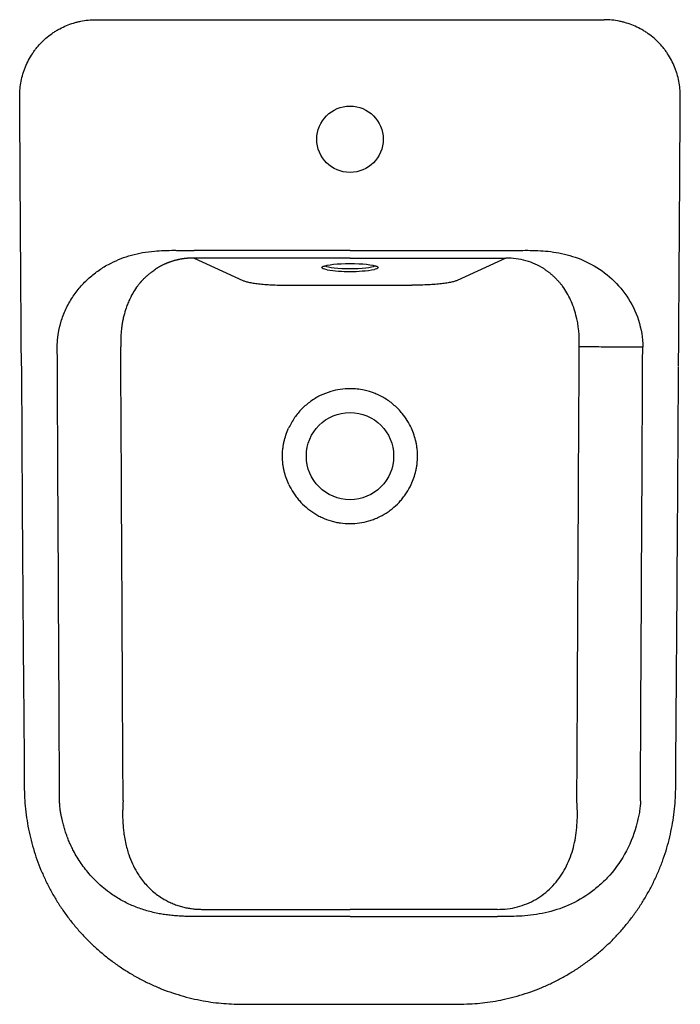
# Model space of a CAD drawing. Header units: millimetres. Extents: x 4124.603 to 4124.951, y 2443.434 to 2443.953.
import ezdxf

# ---------------------------------------------------------------- set-up
doc = ezdxf.new("R2010")
doc.units = ezdxf.units.MM
doc.layers.add('SANINDUSA', color=3, linetype='Continuous')

msp = doc.modelspace()

# ---------------------------------------------------------------- linework, layer by layer
at = {"layer": 'SANINDUSA'}
for p, q in [((4124.643319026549, 2443.953175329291), (4124.911400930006, 2443.953175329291)), ((4124.695149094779, 2443.827550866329), (4124.7209310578, 2443.815727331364)), ((4124.859570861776, 2443.827550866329), (4124.833788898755, 2443.815727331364)), ((4124.744851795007, 2443.813241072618), (4124.809868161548, 2443.813241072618))]:
    msp.add_line(p, q, dxfattribs=at)
at = {"layer": 'SANINDUSA', "flags": 128}
for points in [[(4124.765288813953, 2443.821406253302), (4124.764173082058, 2443.821662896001), (4124.763284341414, 2443.82196150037), (4124.762742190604, 2443.822275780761), (4124.762559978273, 2443.82259800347), (4124.762742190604, 2443.82292022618), (4124.763284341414, 2443.823234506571), (4124.763608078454, 2443.823359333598)], [(4124.763608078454, 2443.823359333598), (4124.764173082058, 2443.82353311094), (4124.765386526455, 2443.823808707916), (4124.766894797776, 2443.824054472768), (4124.768660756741, 2443.824264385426), (4124.770640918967, 2443.824433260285), (4124.772786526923, 2443.824556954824), (4124.775044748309, 2443.824632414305), (4124.777359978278, 2443.82465776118), (4124.779675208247, 2443.824632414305), (4124.781933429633, 2443.824556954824), (4124.784079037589, 2443.824433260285), (4124.786059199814, 2443.824264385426), (4124.787825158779, 2443.824054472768), (4124.789333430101, 2443.823808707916), (4124.790546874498, 2443.82353311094), (4124.790684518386, 2443.823494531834)], [(4124.764119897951, 2443.823518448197), (4124.764273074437, 2443.823424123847), (4124.764997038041, 2443.823130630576), (4124.766058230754, 2443.82285773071), (4124.76742770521, 2443.822612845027), (4124.769068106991, 2443.822402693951), (4124.770934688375, 2443.822232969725), (4124.772976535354, 2443.822108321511), (4124.775137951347, 2443.822032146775), (4124.777359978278, 2443.822006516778)], [(4124.777359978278, 2443.822006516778), (4124.779582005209, 2443.822032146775), (4124.781743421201, 2443.822108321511), (4124.783785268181, 2443.822232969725), (4124.785651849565, 2443.822402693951), (4124.787292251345, 2443.822612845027), (4124.788661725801, 2443.82285773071), (4124.789722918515, 2443.823130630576), (4124.790446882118, 2443.823424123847), (4124.790559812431, 2443.823491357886)], [(4124.790684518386, 2443.823494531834), (4124.791435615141, 2443.823234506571), (4124.791977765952, 2443.82292022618), (4124.792159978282, 2443.82259800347), (4124.791977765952, 2443.822275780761), (4124.791435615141, 2443.82196150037), (4124.790546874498, 2443.821662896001), (4124.790243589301, 2443.821584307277)]]:
    msp.add_lwpolyline(points, dxfattribs=at)
at = {"layer": 'SANINDUSA'}
for centre, radius in [((4124.777359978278, 2443.890175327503), 0.01750000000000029), ((4124.777359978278, 2443.723175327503), 0.02300000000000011)]:
    msp.add_circle(centre, radius, dxfattribs=at)
for centre, radius, start, end in [((4124.775847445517, 2443.883873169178), 0.06335298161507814, 260.4061140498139, 271.3680489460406), ((4124.778605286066, 2443.885062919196), 0.06453668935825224, 268.8943450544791, 280.3893448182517)]:
    msp.add_arc(centre, radius, start, end, dxfattribs=at)
for points, knots in [([(4124.603280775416, 2443.912943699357), (4124.603265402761, 2443.915595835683), (4124.603511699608, 2443.918204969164), (4124.60425758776, 2443.922056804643), (4124.604569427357, 2443.923330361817), (4124.605134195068, 2443.925224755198), (4124.605339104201, 2443.925854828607), (4124.605779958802, 2443.927103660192), (4124.606015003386, 2443.927720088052), (4124.607261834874, 2443.930763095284), (4124.608486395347, 2443.933073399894), (4124.610298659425, 2443.935807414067), (4124.610675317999, 2443.936346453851), (4124.611457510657, 2443.937408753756), (4124.611864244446, 2443.937933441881), (4124.613118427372, 2443.939470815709), (4124.613998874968, 2443.940446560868), (4124.616769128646, 2443.943230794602), (4124.618786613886, 2443.944897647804), (4124.621527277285, 2443.946738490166), (4124.62208781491, 2443.947095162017), (4124.623219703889, 2443.947776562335), (4124.62379202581, 2443.948102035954), (4124.625527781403, 2443.949033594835), (4124.627892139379, 2443.950156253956), (4124.630355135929, 2443.951043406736), (4124.632239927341, 2443.951619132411), (4124.632874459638, 2443.951796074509), (4124.634156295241, 2443.952119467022), (4124.634804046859, 2443.95226591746), (4124.638044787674, 2443.952914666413), (4124.640666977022, 2443.953175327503), (4124.643319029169, 2443.953175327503)], [0, 0, 0, 0, 0.1249999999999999, 0.1249999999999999, 0.1874999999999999, 0.1874999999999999, 0.2187499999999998, 0.2187499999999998, 0.2499999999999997, 0.2499999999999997, 0.3749999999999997, 0.3749999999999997, 0.4062499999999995, 0.4062499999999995, 0.4374999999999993, 0.4374999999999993, 0.4999999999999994, 0.4999999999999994, 0.6249999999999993, 0.6249999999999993, 0.6562499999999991, 0.6562499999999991, 0.6874999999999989, 0.6874999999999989, 0.7499999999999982, 0.8124999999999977, 0.8124999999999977, 0.8437499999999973, 0.8437499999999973, 0.8749999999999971, 0.8749999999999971, 1, 1, 1, 1]), ([(4124.951439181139, 2443.912943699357), (4124.951454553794, 2443.915595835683), (4124.951208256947, 2443.918204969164), (4124.950462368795, 2443.922056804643), (4124.950150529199, 2443.923330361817), (4124.949585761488, 2443.925224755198), (4124.949380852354, 2443.925854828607), (4124.948939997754, 2443.927103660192), (4124.94870495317, 2443.927720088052), (4124.947458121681, 2443.930763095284), (4124.946233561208, 2443.933073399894), (4124.94442129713, 2443.935807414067), (4124.944044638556, 2443.936346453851), (4124.943262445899, 2443.937408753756), (4124.942855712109, 2443.937933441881), (4124.941601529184, 2443.939470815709), (4124.940721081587, 2443.940446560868), (4124.93795082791, 2443.943230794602), (4124.93593334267, 2443.944897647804), (4124.93319267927, 2443.946738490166), (4124.932632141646, 2443.947095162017), (4124.931500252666, 2443.947776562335), (4124.930927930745, 2443.948102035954), (4124.929192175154, 2443.949033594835), (4124.926827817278, 2443.950156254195), (4124.924364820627, 2443.951043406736), (4124.922480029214, 2443.951619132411), (4124.921845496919, 2443.951796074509), (4124.920563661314, 2443.952119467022), (4124.919915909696, 2443.95226591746), (4124.916675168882, 2443.952914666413), (4124.914052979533, 2443.953175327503), (4124.911400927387, 2443.953175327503)], [0, 0, 0, 0, 0.1250000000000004, 0.1250000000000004, 0.1875000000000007, 0.1875000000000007, 0.2187500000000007, 0.2187500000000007, 0.2500000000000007, 0.2500000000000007, 0.3750000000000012, 0.3750000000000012, 0.4062500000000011, 0.4062500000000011, 0.437500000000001, 0.437500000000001, 0.5000000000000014, 0.5000000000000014, 0.6250000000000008, 0.6250000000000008, 0.6562500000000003, 0.6562500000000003, 0.6874999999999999, 0.6874999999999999, 0.7499999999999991, 0.8124999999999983, 0.8124999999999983, 0.843749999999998, 0.843749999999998, 0.8749999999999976, 0.8749999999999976, 1, 1, 1, 1]), ([(4124.623067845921, 2443.780566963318), (4124.623067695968, 2443.780793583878), (4124.623067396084, 2443.781246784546), (4124.623080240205, 2443.781926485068), (4124.623102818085, 2443.782605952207), (4124.623136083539, 2443.783285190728), (4124.623179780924, 2443.78396419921), (4124.623233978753, 2443.784642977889), (4124.623298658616, 2443.78532152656), (4124.62337382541, 2443.785999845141), (4124.623459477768, 2443.786677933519), (4124.623555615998, 2443.787355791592), (4124.623662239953, 2443.788033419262), (4124.623779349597, 2443.788710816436), (4124.62390694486, 2443.789387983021), (4124.624045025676, 2443.790064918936), (4124.62419359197, 2443.790741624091), (4124.624352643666, 2443.79141809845), (4124.624522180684, 2443.79209434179), (4124.624702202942, 2443.792770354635), (4124.624892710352, 2443.793446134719), (4124.625093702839, 2443.794121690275), (4124.625588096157, 2443.795700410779), (4124.626470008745, 2443.79814743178), (4124.627909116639, 2443.801388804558), (4124.629580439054, 2443.804522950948), (4124.632055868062, 2443.808458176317), (4124.635607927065, 2443.813010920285), (4124.640432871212, 2443.817735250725), (4124.645733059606, 2443.821763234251), (4124.651149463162, 2443.824923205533), (4124.656673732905, 2443.827373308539), (4124.662243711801, 2443.82919706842), (4124.66812851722, 2443.830517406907), (4124.673826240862, 2443.831271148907), (4124.67946996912, 2443.831597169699), (4124.683732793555, 2443.831647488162), (4124.687355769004, 2443.831607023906), (4124.690030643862, 2443.831565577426), (4124.692739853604, 2443.831522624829), (4124.694426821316, 2443.831515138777), (4124.695149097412, 2443.83151193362)], [0, 0, 0, 0, 0.006790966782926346, 0.01358072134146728, 0.02037087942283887, 0.0271630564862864, 0.03395886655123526, 0.04075992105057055, 0.04756782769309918, 0.05438418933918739, 0.06121060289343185, 0.06804865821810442, 0.07489993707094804, 0.08176601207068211, 0.0886484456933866, 0.09554878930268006, 0.1024685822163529, 0.1094093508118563, 0.1163726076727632, 0.123359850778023, 0.1303725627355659, 0.1374122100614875, 0.1444802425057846, 0.1799469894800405, 0.2152825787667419, 0.2506696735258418, 0.2862901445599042, 0.3545043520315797, 0.4231583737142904, 0.4880751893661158, 0.5535142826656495, 0.6106075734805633, 0.6688692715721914, 0.728858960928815, 0.7910896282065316, 0.8408705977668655, 0.8981884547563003, 0.9188044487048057, 0.9494467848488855, 0.9783556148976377, 1, 1, 1, 1]), ([(4124.859570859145, 2443.83151193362), (4124.862939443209, 2443.831511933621), (4124.866300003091, 2443.831612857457), (4124.873225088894, 2443.831646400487), (4124.876791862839, 2443.831576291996), (4124.884156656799, 2443.830905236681), (4124.887953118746, 2443.830302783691), (4124.895624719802, 2443.82828170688), (4124.89949845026, 2443.826861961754), (4124.907044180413, 2443.823034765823), (4124.910714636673, 2443.820626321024), (4124.917488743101, 2443.814795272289), (4124.920590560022, 2443.81137196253), (4124.928446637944, 2443.799798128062), (4124.931702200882, 2443.790296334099), (4124.931652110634, 2443.780566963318)], [0, 0, 0, 0, 0.125, 0.125, 0.2499999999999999, 0.2499999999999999, 0.3749999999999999, 0.3749999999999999, 0.4999999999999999, 0.4999999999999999, 0.6249999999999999, 0.6249999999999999, 0.7499999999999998, 0.7499999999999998, 1, 1, 1, 1]), ([(4124.695149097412, 2443.827550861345), (4124.694988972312, 2443.827550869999), (4124.694668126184, 2443.827550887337), (4124.694185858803, 2443.827543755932), (4124.69370184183, 2443.827531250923), (4124.69321610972, 2443.827512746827), (4124.692728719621, 2443.827488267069), (4124.692239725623, 2443.827457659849), (4124.691749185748, 2443.827420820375), (4124.691257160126, 2443.827377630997), (4124.690763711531, 2443.827327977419), (4124.690268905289, 2443.827271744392), (4124.689772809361, 2443.827208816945), (4124.689275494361, 2443.827139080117), (4124.688777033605, 2443.827062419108), (4124.688277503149, 2443.826978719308), (4124.687776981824, 2443.826887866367), (4124.687275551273, 2443.826789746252), (4124.686773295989, 2443.826684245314), (4124.686270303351, 2443.826571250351), (4124.685766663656, 2443.826450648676), (4124.685262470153, 2443.826322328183), (4124.684757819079, 2443.826186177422), (4124.684252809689, 2443.826042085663), (4124.683747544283, 2443.825889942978), (4124.683242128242, 2443.825729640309), (4124.682736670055, 2443.825561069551), (4124.68223128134, 2443.825384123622), (4124.681726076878, 2443.825198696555), (4124.681221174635, 2443.825004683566), (4124.680716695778, 2443.824801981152), (4124.680212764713, 2443.824590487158), (4124.679709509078, 2443.824370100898), (4124.679207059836, 2443.824140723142), (4124.678705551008, 2443.82390225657), (4124.678205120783, 2443.823654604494), (4124.677705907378, 2443.82339767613), (4124.677208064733, 2443.823131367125), (4124.676711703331, 2443.822855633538), (4124.676217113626, 2443.822570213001), (4124.675723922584, 2443.822275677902), (4124.675398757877, 2443.822072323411), (4124.675235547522, 2443.821970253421)], [0, 0, 0, 0, 0.022336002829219, 0.04475513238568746, 0.06726221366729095, 0.08986201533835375, 0.1125592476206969, 0.1353585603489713, 0.1582645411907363, 0.1812817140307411, 0.2044145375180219, 0.2276674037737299, 0.2510446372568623, 0.2745504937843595, 0.2981891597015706, 0.3219647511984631, 0.3458813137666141, 0.3699428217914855, 0.394153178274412, 0.4185162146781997, 0.4430356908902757, 0.4677152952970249, 0.4925586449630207, 0.5175692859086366, 0.5427506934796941, 0.5681062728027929, 0.5936393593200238, 0.6193532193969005, 0.6452510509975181, 0.6713359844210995, 0.6976110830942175, 0.7240793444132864, 0.7507437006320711, 0.777607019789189, 0.8046721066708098, 0.8319417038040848, 0.8594184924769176, 0.8871050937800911, 0.9150040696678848, 0.9431179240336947, 0.971449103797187, 1, 1, 1, 1]), ([(4124.763609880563, 2443.823236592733), (4124.763608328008, 2443.823235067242), (4124.763603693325, 2443.823230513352), (4124.763758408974, 2443.82332249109), (4124.763982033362, 2443.82339524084), (4124.764057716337, 2443.823419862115)], [0, 0, 0, 0, 0.2499518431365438, 0.7461552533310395, 1, 1, 1, 1]), ([(4124.790312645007, 2443.823528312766), (4124.790386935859, 2443.823509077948), (4124.790702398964, 2443.823427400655), (4124.790970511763, 2443.823318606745), (4124.791154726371, 2443.823198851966), (4124.791122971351, 2443.823229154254), (4124.791118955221, 2443.823232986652)], [0, 0, 0, 0, 0.1356843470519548, 0.5761598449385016, 0.9463959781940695, 0.9999999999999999, 0.9999999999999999, 0.9999999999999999, 0.9999999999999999]), ([(4124.879488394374, 2443.821970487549), (4124.878067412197, 2443.822868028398), (4124.876567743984, 2443.823673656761), (4124.873433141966, 2443.825071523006), (4124.871799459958, 2443.825664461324), (4124.866748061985, 2443.827091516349), (4124.863179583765, 2443.827563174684), (4124.859570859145, 2443.827550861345)], [0, 0, 0, 0, 0.25, 0.25, 0.5, 0.5, 1, 1, 1, 1]), ([(4124.665358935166, 2443.812761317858), (4124.665481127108, 2443.812920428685), (4124.665717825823, 2443.813228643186), (4124.666069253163, 2443.813669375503), (4124.666401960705, 2443.814076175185), (4124.666715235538, 2443.814449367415), (4124.667007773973, 2443.814789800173), (4124.667278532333, 2443.815098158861), (4124.667855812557, 2443.815742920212), (4124.668716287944, 2443.816653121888), (4124.669954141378, 2443.817855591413), (4124.671190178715, 2443.818958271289), (4124.672376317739, 2443.819927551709), (4124.673419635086, 2443.820718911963), (4124.674335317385, 2443.821374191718), (4124.674940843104, 2443.821775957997), (4124.675233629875, 2443.821970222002)], [0, 0, 0, 0, 0.04422153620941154, 0.08566179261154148, 0.1243075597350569, 0.1601470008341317, 0.1931695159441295, 0.2233656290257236, 0.2507268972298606, 0.3842462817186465, 0.4999931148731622, 0.6321456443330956, 0.7506066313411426, 0.8389927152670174, 0.9221489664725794, 0.9999999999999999, 0.9999999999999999, 0.9999999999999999, 0.9999999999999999]), ([(4124.879486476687, 2443.821970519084), (4124.879665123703, 2443.821852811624), (4124.880022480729, 2443.821617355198), (4124.880551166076, 2443.821252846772), (4124.881074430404, 2443.820880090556), (4124.881591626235, 2443.820498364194), (4124.882102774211, 2443.820107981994), (4124.882607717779, 2443.819708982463), (4124.883106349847, 2443.819301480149), (4124.883598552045, 2443.818885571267), (4124.884084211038, 2443.818461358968), (4124.884563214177, 2443.818028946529), (4124.885035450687, 2443.817588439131), (4124.885500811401, 2443.817139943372), (4124.885959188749, 2443.816683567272), (4124.886410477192, 2443.816219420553), (4124.886854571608, 2443.815747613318), (4124.887291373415, 2443.815268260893), (4124.887720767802, 2443.814781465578), (4124.888142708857, 2443.814287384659), (4124.888556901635, 2443.813785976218), (4124.888963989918, 2443.813277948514), (4124.889228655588, 2443.81293357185), (4124.889361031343, 2443.812761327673)], [0, 0, 0, 0, 0.04740379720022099, 0.09482430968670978, 0.1422623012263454, 0.1897185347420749, 0.2371937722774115, 0.2846887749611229, 0.3322043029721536, 0.3797411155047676, 0.4272999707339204, 0.4748816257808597, 0.522486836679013, 0.5701163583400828, 0.6177709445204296, 0.665451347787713, 0.7131583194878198, 0.7608926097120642, 0.8086549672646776, 0.8564461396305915, 0.904266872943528, 0.9521179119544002, 1, 1, 1, 1]), ([(4124.665358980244, 2443.812761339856), (4124.665284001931, 2443.812659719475), (4124.665133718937, 2443.812456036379), (4124.6642309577, 2443.811200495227), (4124.662675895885, 2443.808770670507), (4124.66122604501, 2443.805919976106), (4124.660125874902, 2443.803339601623), (4124.659159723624, 2443.800776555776), (4124.658268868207, 2443.797770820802), (4124.657621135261, 2443.794893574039), (4124.65723597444, 2443.792756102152), (4124.65696808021, 2443.790864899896), (4124.656682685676, 2443.788279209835), (4124.656481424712, 2443.785019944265), (4124.65648868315, 2443.782193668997), (4124.656535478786, 2443.780815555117), (4124.65653806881, 2443.780739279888)], [0, 0, 0, 0, 0.01152976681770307, 0.02310972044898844, 0.1412344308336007, 0.2749867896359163, 0.3138933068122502, 0.3964801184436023, 0.5227292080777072, 0.5945673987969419, 0.6583203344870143, 0.7139922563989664, 0.7615898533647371, 0.8842015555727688, 0.9935908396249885, 0.9999999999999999, 0.9999999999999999, 0.9999999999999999, 0.9999999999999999]), ([(4124.720931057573, 2443.815727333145), (4124.721321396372, 2443.815548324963), (4124.721808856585, 2443.815375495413), (4124.72268236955, 2443.815125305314), (4124.722997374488, 2443.815043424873), (4124.723675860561, 2443.814882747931), (4124.724040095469, 2443.81480385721), (4124.725188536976, 2443.814575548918), (4124.726033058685, 2443.814433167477), (4124.727416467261, 2443.814234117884), (4124.727897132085, 2443.814170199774), (4124.728898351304, 2443.814047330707), (4124.729421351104, 2443.813988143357), (4124.731028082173, 2443.813820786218), (4124.732151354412, 2443.813722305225), (4124.733912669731, 2443.813593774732), (4124.734512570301, 2443.813554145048), (4124.735738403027, 2443.813481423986), (4124.736366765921, 2443.813448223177), (4124.73827476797, 2443.813359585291), (4124.739565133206, 2443.813315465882), (4124.742181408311, 2443.813256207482), (4124.743507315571, 2443.813241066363), (4124.744851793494, 2443.813241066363)], [0, 0, 0, 0, 0.1250000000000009, 0.1250000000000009, 0.187500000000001, 0.187500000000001, 0.2500000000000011, 0.2500000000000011, 0.3750000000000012, 0.3750000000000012, 0.4375000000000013, 0.4375000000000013, 0.5000000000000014, 0.5000000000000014, 0.6250000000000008, 0.6250000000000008, 0.6875000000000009, 0.6875000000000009, 0.7500000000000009, 0.7500000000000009, 0.8750000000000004, 0.8750000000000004, 1, 1, 1, 1]), ([(4124.833788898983, 2443.815727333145), (4124.833398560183, 2443.815548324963), (4124.83291109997, 2443.815375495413), (4124.832037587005, 2443.815125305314), (4124.831722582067, 2443.815043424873), (4124.831044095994, 2443.814882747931), (4124.830679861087, 2443.81480385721), (4124.82953141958, 2443.814575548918), (4124.82868689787, 2443.814433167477), (4124.827303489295, 2443.814234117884), (4124.826822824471, 2443.814170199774), (4124.825821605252, 2443.814047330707), (4124.825298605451, 2443.813988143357), (4124.823691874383, 2443.813820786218), (4124.822568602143, 2443.813722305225), (4124.820807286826, 2443.813593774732), (4124.820207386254, 2443.813554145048), (4124.818981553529, 2443.813481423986), (4124.818353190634, 2443.813448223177), (4124.816445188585, 2443.813359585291), (4124.815154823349, 2443.813315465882), (4124.812538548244, 2443.813256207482), (4124.811212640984, 2443.813241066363), (4124.809868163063, 2443.813241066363)], [0, 0, 0, 0, 0.1250000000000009, 0.1250000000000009, 0.187500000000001, 0.187500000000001, 0.2500000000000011, 0.2500000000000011, 0.3750000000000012, 0.3750000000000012, 0.4375000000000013, 0.4375000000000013, 0.5000000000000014, 0.5000000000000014, 0.6250000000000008, 0.6250000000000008, 0.6875000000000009, 0.6875000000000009, 0.7500000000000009, 0.7500000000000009, 0.8750000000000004, 0.8750000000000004, 1, 1, 1, 1]), ([(4124.898181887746, 2443.780739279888), (4124.89838000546, 2443.78638744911), (4124.897880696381, 2443.792081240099), (4124.895772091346, 2443.800253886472), (4124.894842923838, 2443.802915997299), (4124.892485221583, 2443.808027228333), (4124.89105675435, 2443.810476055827), (4124.889361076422, 2443.812761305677)], [0, 0, 0, 0, 0.5000000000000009, 0.5000000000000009, 0.7500000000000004, 0.7500000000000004, 1, 1, 1, 1]), ([(4124.931652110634, 2443.780566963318), (4124.929917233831, 2443.780575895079), (4124.928139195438, 2443.78058504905), (4124.924555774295, 2443.780603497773), (4124.922750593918, 2443.780612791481), (4124.919184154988, 2443.780631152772), (4124.917423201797, 2443.780640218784), (4124.914020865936, 2443.780657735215), (4124.912379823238, 2443.780666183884), (4124.90928735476, 2443.780682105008), (4124.907836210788, 2443.780689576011), (4124.905178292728, 2443.780703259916), (4124.903971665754, 2443.780709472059), (4124.901835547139, 2443.780720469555), (4124.900906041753, 2443.780725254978), (4124.899332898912, 2443.780733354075), (4124.898689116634, 2443.780736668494), (4124.898181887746, 2443.780739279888)], [0, 0, 0, 0, 0.1249999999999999, 0.1249999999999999, 0.2499999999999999, 0.2499999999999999, 0.3749999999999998, 0.3749999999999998, 0.4999999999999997, 0.4999999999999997, 0.6249999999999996, 0.6249999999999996, 0.7499999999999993, 0.7499999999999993, 0.8749999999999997, 0.8749999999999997, 1, 1, 1, 1]), ([(4124.604184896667, 2443.770634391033), (4124.604522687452, 2443.707216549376), (4124.60489474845, 2443.637364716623), (4124.605638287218, 2443.564057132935), (4124.605559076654, 2443.552107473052), (4124.605742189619, 2443.544665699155), (4124.606129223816, 2443.538603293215), (4124.606835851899, 2443.532614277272), (4124.607875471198, 2443.526582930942), (4124.609214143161, 2443.520684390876), (4124.610858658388, 2443.514873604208), (4124.61280114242, 2443.509183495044), (4124.61503445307, 2443.503617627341), (4124.617556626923, 2443.498171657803), (4124.620368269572, 2443.49284667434), (4124.623460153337, 2443.487664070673), (4124.626820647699, 2443.482645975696), (4124.630436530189, 2443.477814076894), (4124.634292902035, 2443.473188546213), (4124.638375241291, 2443.468787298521), (4124.642678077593, 2443.464616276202), (4124.647198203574, 2443.460671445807), (4124.651935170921, 2443.456953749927), (4124.656876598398, 2443.453475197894), (4124.662001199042, 2443.450253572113), (4124.667285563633, 2443.447305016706), (4124.672705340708, 2443.44464383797), (4124.678237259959, 2443.44228126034), (4124.683870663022, 2443.440223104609), (4124.689607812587, 2443.438460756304), (4124.695443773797, 2443.436993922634), (4124.701118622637, 2443.435880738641), (4124.706696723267, 2443.435064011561), (4124.712180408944, 2443.434585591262), (4124.718114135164, 2443.434333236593), (4124.725033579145, 2443.434269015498), (4124.736950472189, 2443.434298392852), (4124.754608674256, 2443.434281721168), (4124.769421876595, 2443.434284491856), (4124.777359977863, 2443.434285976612)], [0, 0, 0, 0, 0.4147572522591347, 0.4568360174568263, 0.4794480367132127, 0.4929041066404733, 0.5055114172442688, 0.5191627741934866, 0.5323224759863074, 0.5455202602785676, 0.5587016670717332, 0.5717989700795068, 0.584823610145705, 0.5979054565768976, 0.6110318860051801, 0.6241874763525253, 0.6373551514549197, 0.65051130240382, 0.6636384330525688, 0.6767220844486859, 0.6897524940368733, 0.7028120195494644, 0.7159404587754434, 0.7291160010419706, 0.7423152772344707, 0.7555097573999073, 0.768673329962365, 0.7817845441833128, 0.7948310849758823, 0.807879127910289, 0.8210182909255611, 0.8341669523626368, 0.8456835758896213, 0.857871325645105, 0.8701478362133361, 0.8845165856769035, 0.903122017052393, 0.9480850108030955, 1, 1, 1, 1]), ([(4124.777359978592, 2443.434286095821), (4124.785093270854, 2443.434284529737), (4124.799517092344, 2443.434281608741), (4124.817187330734, 2443.434299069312), (4124.829466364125, 2443.43426542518), (4124.837001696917, 2443.434338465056), (4124.843026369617, 2443.434617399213), (4124.848571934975, 2443.435129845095), (4124.854019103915, 2443.4359538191), (4124.859683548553, 2443.437088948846), (4124.865414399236, 2443.438545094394), (4124.871175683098, 2443.440332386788), (4124.876816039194, 2443.442414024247), (4124.882317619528, 2443.444784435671), (4124.887686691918, 2443.447438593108), (4124.892929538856, 2443.450379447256), (4124.898031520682, 2443.45360093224), (4124.902968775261, 2443.457090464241), (4124.907717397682, 2443.460832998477), (4124.912254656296, 2443.46481146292), (4124.916559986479, 2443.469007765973), (4124.920622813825, 2443.473412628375), (4124.924448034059, 2443.478023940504), (4124.928037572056, 2443.482842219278), (4124.931383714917, 2443.487860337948), (4124.934470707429, 2443.493058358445), (4124.937284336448, 2443.498415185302), (4124.939811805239, 2443.503908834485), (4124.942042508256, 2443.509516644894), (4124.943965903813, 2443.515212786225), (4124.945581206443, 2443.520986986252), (4124.946893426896, 2443.526833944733), (4124.947900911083, 2443.532749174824), (4124.948598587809, 2443.538697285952), (4124.948979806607, 2443.544712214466), (4124.949139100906, 2443.551211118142), (4124.949116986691, 2443.559363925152), (4124.949165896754, 2443.57148861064), (4124.949748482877, 2443.642235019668), (4124.950161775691, 2443.70934597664), (4124.950538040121, 2443.770444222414)], [0, 0, 0, 0, 0.05059651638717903, 0.09437055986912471, 0.11560992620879, 0.1309356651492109, 0.1436689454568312, 0.1550586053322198, 0.167356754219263, 0.1796948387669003, 0.1928427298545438, 0.2060249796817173, 0.2191434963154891, 0.2321601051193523, 0.2452008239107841, 0.2583117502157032, 0.2714725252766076, 0.2846610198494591, 0.2978504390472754, 0.3110125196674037, 0.3241245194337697, 0.3371669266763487, 0.3502008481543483, 0.3633063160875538, 0.3764599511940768, 0.3896446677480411, 0.4028425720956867, 0.4160302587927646, 0.4291911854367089, 0.4423105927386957, 0.4553470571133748, 0.4684024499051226, 0.4814991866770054, 0.4945885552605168, 0.5075665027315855, 0.5209172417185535, 0.537114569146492, 0.5609060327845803, 0.6002460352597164, 1, 1, 1, 1]), ([(4124.809709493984, 2443.737859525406), (4124.80902452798, 2443.739228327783), (4124.807654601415, 2443.741965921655), (4124.804682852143, 2443.746077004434), (4124.800832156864, 2443.750062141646), (4124.795987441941, 2443.753627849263), (4124.79060786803, 2443.756313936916), (4124.785570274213, 2443.757858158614), (4124.781118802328, 2443.758567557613), (4124.776903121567, 2443.758793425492), (4124.772227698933, 2443.758450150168), (4124.766921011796, 2443.757288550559), (4124.761592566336, 2443.755190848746), (4124.756431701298, 2443.75209931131), (4124.751894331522, 2443.748162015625), (4124.747905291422, 2443.743448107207), (4124.745997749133, 2443.739765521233), (4124.745010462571, 2443.737859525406)], [0, 0, 0, 0, 0.05644067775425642, 0.1128809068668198, 0.1865507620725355, 0.260220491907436, 0.3338901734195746, 0.4075598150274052, 0.4538041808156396, 0.500048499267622, 0.5631669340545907, 0.6262853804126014, 0.6999550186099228, 0.7736248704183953, 0.8472945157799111, 0.9209642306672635, 1, 1, 1, 1]), ([(4124.745163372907, 2443.708158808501), (4124.744074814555, 2443.710492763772), (4124.743227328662, 2443.712900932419), (4124.742499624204, 2443.716013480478), (4124.742370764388, 2443.716641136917), (4124.742147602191, 2443.71790711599), (4124.742053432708, 2443.718545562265), (4124.741826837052, 2443.720453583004), (4124.741748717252, 2443.721723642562), (4124.741735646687, 2443.724259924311), (4124.741800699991, 2443.725526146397), (4124.742005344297, 2443.727422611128), (4124.742091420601, 2443.728054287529), (4124.7422994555, 2443.729316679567), (4124.742421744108, 2443.72994882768), (4124.743119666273, 2443.733089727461), (4124.743945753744, 2443.73551396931), (4124.745010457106, 2443.737859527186)], [0, 0, 0, 0, 0.2499999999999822, 0.2499999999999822, 0.3124999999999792, 0.3124999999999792, 0.3749999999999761, 0.3749999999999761, 0.4999999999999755, 0.4999999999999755, 0.6249999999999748, 0.6249999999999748, 0.6874999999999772, 0.6874999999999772, 0.7499999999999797, 0.7499999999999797, 1, 1, 1, 1]), ([(4124.809556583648, 2443.708158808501), (4124.810645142, 2443.710492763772), (4124.811492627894, 2443.712900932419), (4124.812220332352, 2443.716013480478), (4124.812349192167, 2443.716641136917), (4124.812572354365, 2443.71790711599), (4124.812666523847, 2443.718545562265), (4124.812893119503, 2443.720453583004), (4124.812971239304, 2443.721723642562), (4124.81298430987, 2443.724259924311), (4124.812919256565, 2443.725526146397), (4124.812714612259, 2443.727422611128), (4124.812628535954, 2443.728054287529), (4124.812420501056, 2443.729316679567), (4124.812298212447, 2443.72994882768), (4124.811600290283, 2443.733089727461), (4124.810774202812, 2443.73551396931), (4124.809709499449, 2443.737859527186)], [0, 0, 0, 0, 0.2499999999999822, 0.2499999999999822, 0.3124999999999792, 0.3124999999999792, 0.3749999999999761, 0.3749999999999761, 0.4999999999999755, 0.4999999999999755, 0.6249999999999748, 0.6249999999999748, 0.6874999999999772, 0.6874999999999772, 0.7499999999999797, 0.7499999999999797, 1, 1, 1, 1]), ([(4124.745163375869, 2443.708158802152), (4124.745875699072, 2443.706631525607), (4124.746690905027, 2443.705165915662), (4124.748065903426, 2443.703058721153), (4124.748549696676, 2443.702371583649), (4124.749569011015, 2443.701028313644), (4124.750106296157, 2443.700370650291), (4124.751773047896, 2443.698471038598), (4124.752962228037, 2443.697293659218), (4124.755493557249, 2443.695113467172), (4124.756835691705, 2443.69411063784), (4124.75896818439, 2443.692742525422), (4124.759697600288, 2443.692310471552), (4124.761173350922, 2443.691505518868), (4124.761922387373, 2443.691130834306), (4124.764202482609, 2443.690088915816), (4124.765766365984, 2443.689503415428), (4124.768178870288, 2443.688791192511), (4124.768994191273, 2443.688581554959), (4124.770647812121, 2443.688219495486), (4124.771479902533, 2443.688068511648), (4124.773982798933, 2443.687706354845), (4124.77566407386, 2443.687584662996), (4124.779052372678, 2443.687584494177), (4124.780728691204, 2443.687706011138), (4124.784046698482, 2443.688184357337), (4124.785688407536, 2443.688541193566), (4124.788124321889, 2443.689257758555), (4124.788925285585, 2443.689525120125), (4124.790498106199, 2443.690112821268), (4124.791271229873, 2443.690433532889), (4124.793551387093, 2443.691474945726), (4124.795019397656, 2443.69227453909), (4124.797142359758, 2443.693633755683), (4124.797839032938, 2443.694115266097), (4124.799194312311, 2443.695125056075), (4124.799850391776, 2443.695651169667), (4124.801755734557, 2443.697291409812), (4124.802942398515, 2443.69846714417), (4124.804598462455, 2443.700352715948), (4124.805129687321, 2443.70100170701), (4124.806148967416, 2443.702342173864), (4124.80663842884, 2443.703035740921), (4124.808024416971, 2443.705156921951), (4124.808843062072, 2443.706628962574), (4124.809556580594, 2443.708158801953)], [0, 0, 0, 0, 0.06250000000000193, 0.06250000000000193, 0.09375000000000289, 0.09375000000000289, 0.1250000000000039, 0.1250000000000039, 0.1875000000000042, 0.1875000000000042, 0.2500000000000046, 0.2500000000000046, 0.2812500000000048, 0.2812500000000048, 0.312500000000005, 0.312500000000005, 0.3750000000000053, 0.3750000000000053, 0.4062500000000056, 0.4062500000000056, 0.4375000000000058, 0.4375000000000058, 0.5000000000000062, 0.5000000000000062, 0.5625000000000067, 0.5625000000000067, 0.6250000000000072, 0.6250000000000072, 0.6562500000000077, 0.6562500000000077, 0.6875000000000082, 0.6875000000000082, 0.7500000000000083, 0.7500000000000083, 0.7812500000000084, 0.7812500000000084, 0.8125000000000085, 0.8125000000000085, 0.8750000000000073, 0.8750000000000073, 0.906250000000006, 0.906250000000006, 0.9375000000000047, 0.9375000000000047, 1, 1, 1, 1]), ([(4124.699633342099, 2443.480495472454), (4124.698834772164, 2443.48049654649), (4124.697300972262, 2443.480498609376), (4124.695095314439, 2443.480516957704), (4124.693079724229, 2443.480546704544), (4124.691254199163, 2443.480588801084), (4124.689618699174, 2443.480642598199), (4124.687534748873, 2443.480738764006), (4124.68497297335, 2443.480918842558), (4124.681906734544, 2443.481234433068), (4124.678943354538, 2443.48164558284), (4124.674763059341, 2443.48238455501), (4124.66943329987, 2443.483704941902), (4124.663095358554, 2443.485984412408), (4124.657094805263, 2443.488890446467), (4124.651944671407, 2443.492100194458), (4124.647567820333, 2443.495426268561), (4124.643878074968, 2443.49872840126), (4124.639792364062, 2443.503003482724), (4124.635547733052, 2443.508402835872), (4124.632386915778, 2443.513628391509), (4124.630421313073, 2443.517558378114), (4124.629312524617, 2443.520021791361), (4124.628312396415, 2443.522516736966), (4124.627421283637, 2443.525043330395), (4124.62663678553, 2443.527600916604), (4124.626114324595, 2443.529625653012), (4124.625780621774, 2443.531042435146), (4124.625602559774, 2443.531789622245), (4124.625461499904, 2443.53238418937), (4124.625356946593, 2443.532826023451), (4124.625288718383, 2443.533115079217), (4124.625220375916, 2443.533409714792), (4124.625146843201, 2443.533761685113), (4124.625053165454, 2443.534220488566), (4124.624965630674, 2443.534678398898), (4124.624883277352, 2443.535135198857), (4124.624806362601, 2443.535590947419), (4124.624700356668, 2443.536264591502), (4124.624577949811, 2443.537154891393), (4124.624457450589, 2443.538260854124), (4124.624370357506, 2443.539359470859), (4124.624313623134, 2443.540450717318), (4124.624303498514, 2443.541175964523), (4124.624298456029, 2443.541537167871)], [0, 0, 0, 0, 0.02208074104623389, 0.04241010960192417, 0.06098891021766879, 0.07781819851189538, 0.09289939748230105, 0.1062344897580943, 0.1355000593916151, 0.1638942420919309, 0.1914500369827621, 0.2182035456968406, 0.2812536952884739, 0.3430004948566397, 0.4041079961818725, 0.46526108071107, 0.5104662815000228, 0.5559596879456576, 0.6020241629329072, 0.6738347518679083, 0.745391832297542, 0.7704355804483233, 0.795312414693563, 0.820064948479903, 0.8447364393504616, 0.8693705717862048, 0.89401122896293, 0.9025381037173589, 0.9096176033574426, 0.9152497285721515, 0.9194344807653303, 0.9221718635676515, 0.9234618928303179, 0.9277974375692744, 0.9321132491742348, 0.9364098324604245, 0.9406876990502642, 0.9449473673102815, 0.9491893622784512, 0.9595431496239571, 0.9697926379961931, 0.9799461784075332, 0.9900123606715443, 1, 1, 1, 1]), ([(4124.657768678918, 2443.541709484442), (4124.657759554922, 2443.541545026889), (4124.657741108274, 2443.541212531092), (4124.657714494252, 2443.540710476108), (4124.657688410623, 2443.540199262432), (4124.65766306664, 2443.539679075), (4124.657638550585, 2443.539149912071), (4124.657614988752, 2443.538611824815), (4124.657587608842, 2443.537946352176), (4124.657557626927, 2443.537144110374), (4124.657533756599, 2443.536402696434), (4124.657518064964, 2443.535837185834), (4124.657505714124, 2443.535374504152), (4124.657496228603, 2443.534790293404), (4124.657498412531, 2443.534005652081), (4124.65751323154, 2443.5330283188), (4124.657546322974, 2443.531807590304), (4124.657610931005, 2443.530336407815), (4124.657743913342, 2443.528248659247), (4124.657967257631, 2443.525902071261), (4124.658372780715, 2443.52285173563), (4124.658944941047, 2443.519685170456), (4124.659766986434, 2443.516294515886), (4124.660913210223, 2443.51253385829), (4124.662558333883, 2443.508377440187), (4124.664708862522, 2443.504286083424), (4124.666922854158, 2443.500911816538), (4124.669070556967, 2443.498165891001), (4124.671408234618, 2443.495645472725), (4124.673919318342, 2443.49336184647), (4124.676585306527, 2443.491324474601), (4124.679209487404, 2443.489653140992), (4124.681742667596, 2443.488302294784), (4124.68414926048, 2443.487223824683), (4124.686608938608, 2443.486316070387), (4124.688675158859, 2443.485706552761), (4124.690310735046, 2443.485308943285), (4124.691497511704, 2443.48505893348), (4124.692679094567, 2443.484847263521), (4124.693854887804, 2443.484672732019), (4124.695024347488, 2443.484534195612), (4124.696187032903, 2443.484430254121), (4124.697342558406, 2443.484360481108), (4124.698490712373, 2443.484320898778), (4124.699253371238, 2443.484320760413), (4124.699633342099, 2443.484320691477)], [0, 0, 0, 0, 0.005997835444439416, 0.01212626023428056, 0.01838643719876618, 0.02477943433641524, 0.03130622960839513, 0.03796771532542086, 0.04476470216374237, 0.05611652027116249, 0.06802638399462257, 0.0727166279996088, 0.07751685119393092, 0.08559795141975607, 0.09481922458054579, 0.1069517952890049, 0.1222547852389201, 0.1407434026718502, 0.1624325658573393, 0.2012754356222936, 0.2300295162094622, 0.2792988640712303, 0.3235614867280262, 0.3627943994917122, 0.4288123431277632, 0.4926610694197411, 0.5369026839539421, 0.5802826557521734, 0.6228609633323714, 0.6646960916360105, 0.7058461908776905, 0.7463709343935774, 0.7786336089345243, 0.8105327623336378, 0.8421137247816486, 0.8734266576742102, 0.8881097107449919, 0.9026116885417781, 0.9169429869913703, 0.9311146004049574, 0.945138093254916, 0.9590255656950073, 0.9727896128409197, 0.9864432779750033, 1, 1, 1, 1]), ([(4124.855086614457, 2443.484320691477), (4124.856804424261, 2443.484307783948), (4124.858631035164, 2443.484405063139), (4124.862156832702, 2443.484833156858), (4124.863892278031, 2443.48516179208), (4124.868995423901, 2443.486486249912), (4124.872298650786, 2443.487840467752), (4124.878289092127, 2443.49130307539), (4124.880988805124, 2443.493398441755), (4124.885834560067, 2443.498239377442), (4124.887936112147, 2443.500962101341), (4124.890557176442, 2443.505326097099), (4124.891350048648, 2443.50683438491), (4124.892786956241, 2443.509961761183), (4124.89342811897, 2443.511579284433), (4124.895089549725, 2443.516489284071), (4124.89587607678, 2443.519874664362), (4124.89693502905, 2443.526904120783), (4124.897187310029, 2443.530479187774), (4124.897222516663, 2443.534308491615), (4124.897223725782, 2443.534533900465), (4124.897224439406, 2443.534985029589), (4124.897219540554, 2443.535114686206), (4124.897208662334, 2443.535586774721), (4124.897200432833, 2443.535900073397), (4124.897173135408, 2443.536835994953), (4124.897151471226, 2443.537454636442), (4124.897078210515, 2443.539297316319), (4124.897018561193, 2443.540508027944), (4124.896951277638, 2443.541709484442)], [0, 0, 0, 0, 0.06249999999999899, 0.06249999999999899, 0.124999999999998, 0.124999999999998, 0.2499999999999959, 0.2499999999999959, 0.3749999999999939, 0.3749999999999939, 0.4999999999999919, 0.4999999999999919, 0.5624999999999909, 0.5624999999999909, 0.6249999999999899, 0.6249999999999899, 0.7499999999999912, 0.7499999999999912, 0.8749999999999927, 0.8749999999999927, 0.8828124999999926, 0.8828124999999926, 0.8906249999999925, 0.8906249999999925, 0.9062499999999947, 0.9062499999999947, 0.9374999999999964, 0.9374999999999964, 1, 1, 1, 1]), ([(4124.930421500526, 2443.541537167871), (4124.930412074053, 2443.539706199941), (4124.930261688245, 2443.537875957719), (4124.929845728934, 2443.535131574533), (4124.929675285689, 2443.534216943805), (4124.929374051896, 2443.532845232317), (4124.929266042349, 2443.532388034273), (4124.92909286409, 2443.531702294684), (4124.929038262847, 2443.531516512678), (4124.928891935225, 2443.530853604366), (4124.928816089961, 2443.530522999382), (4124.927481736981, 2443.524917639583), (4124.925547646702, 2443.519854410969), (4124.920590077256, 2443.510429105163), (4124.917603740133, 2443.506171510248), (4124.912553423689, 2443.500471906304), (4124.910764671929, 2443.498673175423), (4124.907062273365, 2443.495370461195), (4124.905152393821, 2443.493868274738), (4124.899288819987, 2443.489769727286), (4124.895165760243, 2443.487551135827), (4124.886866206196, 2443.484145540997), (4124.882745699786, 2443.482982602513), (4124.87457515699, 2443.481367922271), (4124.870516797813, 2443.480928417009), (4124.864655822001, 2443.480609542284), (4124.862726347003, 2443.480554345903), (4124.858879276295, 2443.480496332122), (4124.856922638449, 2443.480495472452), (4124.855086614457, 2443.480495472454)], [0, 0, 0, 0, 0.06250000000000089, 0.06250000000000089, 0.09375000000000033, 0.09375000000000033, 0.109375, 0.109375, 0.1171874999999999, 0.1171874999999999, 0.1249999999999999, 0.1249999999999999, 0.2500000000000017, 0.2500000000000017, 0.3750000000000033, 0.3750000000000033, 0.4375000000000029, 0.4375000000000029, 0.5000000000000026, 0.5000000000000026, 0.6250000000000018, 0.6250000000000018, 0.7500000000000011, 0.7500000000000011, 0.8750000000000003, 0.8750000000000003, 0.9375000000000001, 0.9375000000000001, 1, 1, 1, 1]), ([(4124.69963333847, 2443.484320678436), (4124.714142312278, 2443.484320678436), (4124.740051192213, 2443.484320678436), (4124.765960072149, 2443.484320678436), (4124.777359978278, 2443.484320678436)], [0, 0, 0, 0, 0.5600000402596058, 1, 1, 1, 1]), ([(4124.777359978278, 2443.480495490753), (4124.762851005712, 2443.480495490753), (4124.736942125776, 2443.480495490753), (4124.711033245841, 2443.480495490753), (4124.69963333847, 2443.480495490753)], [0, 0, 0, 0, 0.5599999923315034, 1, 1, 1, 1]), ([(4124.855086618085, 2443.484320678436), (4124.840577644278, 2443.484320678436), (4124.814668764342, 2443.484320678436), (4124.788759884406, 2443.484320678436), (4124.777359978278, 2443.484320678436)], [0, 0, 0, 0, 0.5600000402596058, 1, 1, 1, 1]), ([(4124.777359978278, 2443.480495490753), (4124.791868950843, 2443.480495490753), (4124.817777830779, 2443.480495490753), (4124.843686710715, 2443.480495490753), (4124.855086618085, 2443.480495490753)], [0, 0, 0, 0, 0.5599999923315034, 1, 1, 1, 1])]:
    msp.add_open_spline(points, degree=3, knots=knots, dxfattribs=at)
for points in [[(4124.664843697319, 2443.953175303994), (4124.664846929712, 2443.953175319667), (4124.664850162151, 2443.953175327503), (4124.664853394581, 2443.953175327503)], [(4124.889876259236, 2443.953175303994), (4124.889873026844, 2443.953175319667), (4124.889869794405, 2443.953175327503), (4124.889866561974, 2443.953175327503)], [(4124.604163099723, 2443.770794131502), (4124.603850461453, 2443.818177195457), (4124.603556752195, 2443.865560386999), (4124.603280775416, 2443.912943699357)], [(4124.950556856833, 2443.770794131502), (4124.950869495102, 2443.818177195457), (4124.95116320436, 2443.865560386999), (4124.951439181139, 2443.912943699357)], [(4124.777359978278, 2443.83151193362), (4124.749956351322, 2443.83151193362), (4124.722552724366, 2443.83151193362), (4124.695149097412, 2443.83151193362)], [(4124.777359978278, 2443.83151193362), (4124.804763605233, 2443.83151193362), (4124.832167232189, 2443.83151193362), (4124.859570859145, 2443.83151193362)], [(4124.777359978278, 2443.827550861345), (4124.749956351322, 2443.827550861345), (4124.722552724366, 2443.827550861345), (4124.695149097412, 2443.827550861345)], [(4124.777359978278, 2443.827550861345), (4124.804763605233, 2443.827550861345), (4124.832167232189, 2443.827550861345), (4124.859570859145, 2443.827550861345)], [(4124.624298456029, 2443.541537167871), (4124.62388825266, 2443.621213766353), (4124.623478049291, 2443.700890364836), (4124.623067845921, 2443.780566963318)], [(4124.657768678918, 2443.541709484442), (4124.657358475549, 2443.621386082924), (4124.65694827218, 2443.701062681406), (4124.65653806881, 2443.780739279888)], [(4124.896951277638, 2443.541709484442), (4124.897361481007, 2443.621386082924), (4124.897771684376, 2443.701062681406), (4124.898181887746, 2443.780739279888)], [(4124.930421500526, 2443.541537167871), (4124.930831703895, 2443.621213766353), (4124.931241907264, 2443.700890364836), (4124.931652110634, 2443.780566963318)]]:
    msp.add_open_spline(points, degree=3, dxfattribs=at)

doc.saveas('drawing.dxf')
